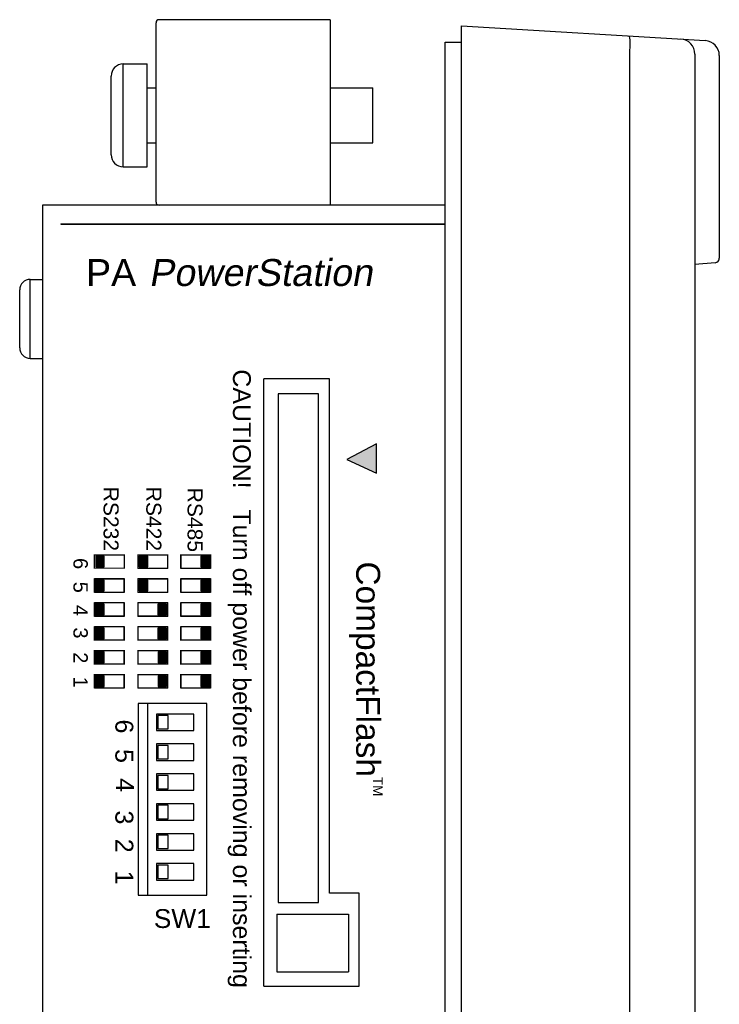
# Model space of a CAD drawing. Extents: x 71.9 to 121.4, y -23.3 to 40.1.
# Tile 5 of 17: x 88.1 to 90.5, y -13.2 to -9.9. Entities that reach past the tile are written whole.
import ezdxf

# ---------------------------------------------------------------- set-up
doc = ezdxf.new("R2010")
doc.units = 0
doc.header["$LTSCALE"] = 1.21
doc.header["$MEASUREMENT"] = 0
doc.layers.get('0').update_dxf_attribs({"linetype": 'CONTINUOUS'})
for name, color, linetype in [('BEZ_10', 7, 'CONTINUOUS'), ('BLACK', 7, 'CONTINUOUS'), ('WHITE', 7, 'CONTINUOUS'), ('YELLOW', 7, 'CONTINUOUS')]:
    doc.layers.add(name, color=color, linetype=linetype)
doc.styles.add('ARIAL', font='ARIAL.TTF', dxfattribs={"height": 0.3})
doc.styles.add('PALOGO', font='ARIAL.TTF')

msp = doc.modelspace()

# ---------------------------------------------------------------- linework, layer by layer
at = {"color": 7, "linetype": 'Continuous'}
for p, q in [((88.5845, -10.5236), (88.5845, -9.9236)), ((89.1665, -9.9136), (88.5945, -9.9136)), ((89.1665, -9.9136), (89.1665, -10.5336)), ((89.5512, -15.8786), (89.5512, -9.9886)), ((89.5512, -9.9886), (89.6062, -9.9886)), ((88.4745, -10.4056), (88.4745, -10.0616)), ((88.4745, -10.0616), (88.5545, -10.0616)), ((88.5545, -10.4056), (88.5545, -10.0616)), ((88.4342, -10.3652), (88.4342, -10.1019)), ((88.5545, -10.1416), (88.5845, -10.1416)), ((89.1665, -10.1416), (89.3095, -10.1416)), ((89.3095, -10.3256), (89.3095, -10.1416)), ((88.5545, -10.3256), (88.5845, -10.3256)), ((89.1665, -10.3256), (89.3095, -10.3256)), ((88.4745, -10.4056), (88.5545, -10.4056)), ((88.2045, -10.5336), (88.2045, -14.4836)), ((89.5512, -10.5336), (88.2045, -10.5336)), ((88.2665, -10.5956), (88.2665, -10.5976)), ((88.2665, -10.5956), (89.5512, -10.5956)), ((88.2665, -10.5976), (89.5512, -10.5976)), ((88.7575, -10.5976), (88.7575, -10.5956)), ((88.8365, -10.5956), (88.8365, -10.5976)), ((88.8415, -10.5956), (88.8415, -10.5976)), ((88.9845, -10.5976), (88.9845, -10.5956)), ((89.0635, -10.5956), (89.0635, -10.5976)), ((89.0685, -10.5956), (89.0685, -10.5976)), ((88.1635, -11.0456), (88.1635, -10.7816)), ((88.1635, -10.7816), (88.2045, -10.7816)), ((88.1285, -11.0106), (88.1285, -10.8166)), ((88.1635, -11.0456), (88.2045, -11.0456)), ((88.9445, -13.1446), (88.9445, -11.1136)), ((89.1645, -11.1136), (88.9445, -11.1136)), ((89.1645, -12.8336), (89.1645, -11.1136)), ((88.993, -11.1646), (88.993, -12.8646)), ((89.128, -11.1646), (88.993, -11.1646)), ((89.128, -12.8646), (89.128, -11.1646)), ((88.5245, -12.1996), (88.5245, -12.8396)), ((88.7545, -12.1996), (88.5245, -12.1996)), ((88.5555, -12.1996), (88.5555, -12.8396)), ((88.7545, -12.8396), (88.7545, -12.1996)), ((88.5855, -12.2346), (88.5855, -12.2896)), ((88.7105, -12.2346), (88.5855, -12.2346)), ((88.5905, -12.2396), (88.5905, -12.2846)), ((88.6255, -12.2396), (88.5905, -12.2396)), ((88.6255, -12.2846), (88.6255, -12.2396)), ((88.7105, -12.2896), (88.7105, -12.2346)), ((88.5855, -12.2896), (88.7105, -12.2896)), ((88.5905, -12.2846), (88.6255, -12.2846)), ((88.5855, -12.3346), (88.5855, -12.3896)), ((88.7105, -12.3346), (88.5855, -12.3346)), ((88.5905, -12.3396), (88.5905, -12.3846)), ((88.6255, -12.3396), (88.5905, -12.3396)), ((88.6255, -12.3846), (88.6255, -12.3396)), ((88.7105, -12.3896), (88.7105, -12.3346)), ((88.5855, -12.3896), (88.7105, -12.3896)), ((88.5905, -12.3846), (88.6255, -12.3846)), ((88.5855, -12.4346), (88.5855, -12.4896)), ((88.7105, -12.4346), (88.5855, -12.4346)), ((88.5905, -12.4396), (88.5905, -12.4846)), ((88.6255, -12.4396), (88.5905, -12.4396)), ((88.6255, -12.4846), (88.6255, -12.4396)), ((88.7105, -12.4896), (88.7105, -12.4346)), ((88.5855, -12.4896), (88.7105, -12.4896)), ((88.5905, -12.4846), (88.6255, -12.4846)), ((88.5855, -12.5346), (88.5855, -12.5896)), ((88.7105, -12.5346), (88.5855, -12.5346)), ((88.5905, -12.5396), (88.5905, -12.5846)), ((88.6255, -12.5396), (88.5905, -12.5396)), ((88.6255, -12.5846), (88.6255, -12.5396)), ((88.7105, -12.5896), (88.7105, -12.5346)), ((88.5855, -12.5896), (88.7105, -12.5896)), ((88.5905, -12.5846), (88.6255, -12.5846)), ((88.5855, -12.6346), (88.5855, -12.6896)), ((88.7105, -12.6346), (88.5855, -12.6346)), ((88.7105, -12.6896), (88.7105, -12.6346)), ((88.5905, -12.6396), (88.5905, -12.6846)), ((88.6255, -12.6396), (88.5905, -12.6396)), ((88.6255, -12.6846), (88.6255, -12.6396)), ((88.5855, -12.6896), (88.7105, -12.6896)), ((88.5905, -12.6846), (88.6255, -12.6846)), ((88.5855, -12.7346), (88.5855, -12.7896)), ((88.7105, -12.7346), (88.5855, -12.7346)), ((88.7105, -12.7896), (88.7105, -12.7346)), ((88.5905, -12.7396), (88.5905, -12.7846)), ((88.6255, -12.7396), (88.5905, -12.7396)), ((88.6255, -12.7846), (88.6255, -12.7396)), ((88.5855, -12.7896), (88.7105, -12.7896)), ((88.5905, -12.7846), (88.6255, -12.7846)), ((89.2635, -12.8336), (89.1645, -12.8336)), ((89.2635, -13.1446), (89.2635, -12.8336)), ((88.5245, -12.8396), (88.7545, -12.8396)), ((88.993, -12.8646), (89.128, -12.8646)), ((88.9885, -12.9036), (89.2285, -12.9036)), ((88.9885, -12.9036), (88.9885, -13.0966)), ((89.2285, -12.9036), (89.2285, -13.0966)), ((88.9885, -13.0966), (89.2285, -13.0966)), ((88.9445, -13.1446), (89.2635, -13.1446))]:
    msp.add_line(p, q, dxfattribs=at)
for p, q in [((89.3212, -11.3309), (89.2228, -11.3842)), ((89.3212, -11.4292), (89.3212, -11.3309)), ((89.2228, -11.3842), (89.3212, -11.4292))]:
    msp.add_line(p, q)
for centre, radius, start, end in [((88.5945, -9.9236), 0.01, 90, 180), ((88.4745, -10.1019), 0.0403, 90, 180), ((88.4745, -10.3652), 0.0403, 180, 270), ((88.5945, -10.5236), 0.01, 180, 270), ((88.1635, -10.8166), 0.035, 90, 180), ((88.1635, -11.0106), 0.035, 180, 270)]:
    msp.add_arc(centre, radius, start, end, dxfattribs=at)
msp.add_solid([(89.2228, -11.3842), (89.3212, -11.4292), (89.3212, -11.3309), (89.3212, -11.4292)])
at = {"layer": 'BEZ_10', "color": 7, "linetype": 'Continuous'}
for p, q in [((89.6062, -15.9336), (89.6062, -9.9336)), ((89.6062, -9.9336), (90.4209, -9.9834)), ((90.168, -10.0176), (90.168, -15.8495)), ((90.3862, -10.0283), (90.3862, -15.8388)), ((90.4679, -10.0331), (90.4679, -10.7109)), ((90.4542, -10.7259), (90.3862, -10.7318))]:
    msp.add_line(p, q, dxfattribs=at)
msp.add_lwpolyline([(90.1647, -9.9677), (90.1662, -9.9695), (90.1675, -9.9746), (90.1683, -9.9825), (90.1687, -9.9928), (90.1686, -10.0048), (90.168, -10.0176)], dxfattribs=at)
for centre, radius, start, end in [((90.3362, -10.0283), 0.05, 0, 86.5), ((90.4179, -10.0333), 0.05, 0, 86.5), ((90.4529, -10.7109), 0.015, 275, 0)]:
    msp.add_arc(centre, radius, start, end, dxfattribs=at)
at = {"layer": 'WHITE', "color": 7, "linetype": 'Continuous'}
for p, q in [((88.411, -11.7071), (88.383, -11.7071)), ((88.383, -11.7071), (88.383, -11.7431)), ((88.411, -11.7431), (88.411, -11.7071)), ((88.6235, -11.7031), (88.5235, -11.7031)), ((88.6235, -11.7031), (88.5235, -11.7031)), ((88.5235, -11.7031), (88.5235, -11.7471)), ((88.5235, -11.7031), (88.5235, -11.7471)), ((88.556, -11.7071), (88.528, -11.7071)), ((88.528, -11.7071), (88.528, -11.7431)), ((88.5575, -11.7071), (88.5295, -11.7071)), ((88.5575, -11.7071), (88.5295, -11.7071)), ((88.5295, -11.7071), (88.5295, -11.7431)), ((88.5295, -11.7071), (88.5295, -11.7431)), ((88.556, -11.7431), (88.556, -11.7071)), ((88.5575, -11.7431), (88.5575, -11.7071)), ((88.5575, -11.7431), (88.5575, -11.7071)), ((88.6235, -11.7471), (88.6235, -11.7031)), ((88.6235, -11.7471), (88.6235, -11.7031)), ((88.7669, -11.7031), (88.6669, -11.7031)), ((88.7669, -11.7031), (88.6669, -11.7031)), ((88.6669, -11.7031), (88.6669, -11.7471)), ((88.6669, -11.7031), (88.6669, -11.7471)), ((88.7623, -11.7071), (88.7343, -11.7071)), ((88.7343, -11.7071), (88.7343, -11.7431)), ((88.7629, -11.7071), (88.7349, -11.7071)), ((88.7629, -11.7071), (88.7349, -11.7071)), ((88.7349, -11.7071), (88.7349, -11.7431)), ((88.7349, -11.7071), (88.7349, -11.7431)), ((88.7623, -11.7431), (88.7623, -11.7071)), ((88.7629, -11.7431), (88.7629, -11.7071)), ((88.7629, -11.7431), (88.7629, -11.7071)), ((88.7669, -11.7471), (88.7669, -11.7031)), ((88.7669, -11.7471), (88.7669, -11.7031)), ((88.383, -11.7431), (88.411, -11.7431)), ((88.5235, -11.7471), (88.6235, -11.7471)), ((88.5235, -11.7471), (88.6235, -11.7471)), ((88.528, -11.7431), (88.556, -11.7431)), ((88.5295, -11.7431), (88.5575, -11.7431)), ((88.5295, -11.7431), (88.5575, -11.7431)), ((88.6669, -11.7471), (88.7669, -11.7471)), ((88.6669, -11.7471), (88.7669, -11.7471)), ((88.7343, -11.7431), (88.7623, -11.7431)), ((88.7349, -11.7431), (88.7629, -11.7431)), ((88.7349, -11.7431), (88.7629, -11.7431)), ((88.4784, -11.7831), (88.3784, -11.7831)), ((88.3784, -11.7831), (88.3784, -11.8271)), ((88.4784, -11.7831), (88.3784, -11.7831)), ((88.3784, -11.7831), (88.3784, -11.8271)), ((88.4784, -11.8271), (88.4784, -11.7831)), ((88.4784, -11.8271), (88.4784, -11.7831)), ((88.6235, -11.7831), (88.5235, -11.7831)), ((88.5235, -11.7831), (88.5235, -11.8271)), ((88.6235, -11.7831), (88.5235, -11.7831)), ((88.5235, -11.7831), (88.5235, -11.8271)), ((88.6235, -11.8271), (88.6235, -11.7831)), ((88.6235, -11.8271), (88.6235, -11.7831)), ((88.6669, -11.7831), (88.6669, -11.8271)), ((88.7669, -11.7831), (88.6669, -11.7831)), ((88.6669, -11.7831), (88.6669, -11.8271)), ((88.7669, -11.7831), (88.6669, -11.7831)), ((88.7669, -11.8271), (88.7669, -11.7831)), ((88.7669, -11.8271), (88.7669, -11.7831)), ((88.3824, -11.7871), (88.3824, -11.8231)), ((88.4104, -11.7871), (88.3824, -11.7871)), ((88.4104, -11.7871), (88.3824, -11.7871)), ((88.3824, -11.7871), (88.3824, -11.8231)), ((88.411, -11.7871), (88.383, -11.7871)), ((88.383, -11.7871), (88.383, -11.8231)), ((88.4104, -11.8231), (88.4104, -11.7871)), ((88.4104, -11.8231), (88.4104, -11.7871)), ((88.411, -11.8231), (88.411, -11.7871)), ((88.528, -11.7871), (88.528, -11.8231)), ((88.556, -11.7871), (88.528, -11.7871)), ((88.5295, -11.7871), (88.5295, -11.8231)), ((88.5575, -11.7871), (88.5295, -11.7871)), ((88.5575, -11.7871), (88.5295, -11.7871)), ((88.5295, -11.7871), (88.5295, -11.8231)), ((88.556, -11.8231), (88.556, -11.7871)), ((88.5575, -11.8231), (88.5575, -11.7871)), ((88.5575, -11.8231), (88.5575, -11.7871)), ((88.7623, -11.7871), (88.7343, -11.7871)), ((88.7343, -11.7871), (88.7343, -11.8231)), ((88.7349, -11.7871), (88.7349, -11.8231)), ((88.7629, -11.7871), (88.7349, -11.7871)), ((88.7349, -11.7871), (88.7349, -11.8231)), ((88.7629, -11.7871), (88.7349, -11.7871)), ((88.7623, -11.8231), (88.7623, -11.7871)), ((88.7629, -11.8231), (88.7629, -11.7871)), ((88.7629, -11.8231), (88.7629, -11.7871)), ((88.3784, -11.8271), (88.4784, -11.8271)), ((88.3784, -11.8271), (88.4784, -11.8271)), ((88.3824, -11.8231), (88.4104, -11.8231)), ((88.3824, -11.8231), (88.4104, -11.8231)), ((88.383, -11.8231), (88.411, -11.8231)), ((88.5235, -11.8271), (88.6235, -11.8271)), ((88.5235, -11.8271), (88.6235, -11.8271)), ((88.528, -11.8231), (88.556, -11.8231)), ((88.5295, -11.8231), (88.5575, -11.8231)), ((88.5295, -11.8231), (88.5575, -11.8231)), ((88.6669, -11.8271), (88.7669, -11.8271)), ((88.6669, -11.8271), (88.7669, -11.8271)), ((88.7343, -11.8231), (88.7623, -11.8231)), ((88.7349, -11.8231), (88.7629, -11.8231)), ((88.7349, -11.8231), (88.7629, -11.8231)), ((88.4784, -11.8631), (88.3784, -11.8631)), ((88.3784, -11.8631), (88.3784, -11.9071)), ((88.3784, -11.8631), (88.3784, -11.9071)), ((88.4784, -11.8631), (88.3784, -11.8631)), ((88.3824, -11.8671), (88.3824, -11.9031)), ((88.4104, -11.8671), (88.3824, -11.8671)), ((88.4104, -11.8671), (88.3824, -11.8671)), ((88.3824, -11.8671), (88.3824, -11.9031)), ((88.411, -11.8671), (88.383, -11.8671)), ((88.383, -11.8671), (88.383, -11.9031)), ((88.4104, -11.9031), (88.4104, -11.8671)), ((88.4104, -11.9031), (88.4104, -11.8671)), ((88.411, -11.9031), (88.411, -11.8671)), ((88.4784, -11.9071), (88.4784, -11.8631)), ((88.4784, -11.9071), (88.4784, -11.8631)), ((88.6235, -11.8631), (88.5235, -11.8631)), ((88.5235, -11.8631), (88.5235, -11.9071)), ((88.5235, -11.8631), (88.5235, -11.9071)), ((88.6235, -11.8631), (88.5235, -11.8631)), ((88.6189, -11.8671), (88.5909, -11.8671)), ((88.5909, -11.8671), (88.5909, -11.9031)), ((88.6189, -11.8671), (88.5909, -11.8671)), ((88.5924, -11.8671), (88.5924, -11.9031)), ((88.5924, -11.8671), (88.5924, -11.9031)), ((88.6187, -11.9031), (88.6187, -11.8671)), ((88.6189, -11.9031), (88.6189, -11.8671)), ((88.6189, -11.9031), (88.6189, -11.8671)), ((88.6235, -11.9071), (88.6235, -11.8631)), ((88.6235, -11.9071), (88.6235, -11.8631)), ((88.7669, -11.8631), (88.6669, -11.8631)), ((88.6669, -11.8631), (88.6669, -11.9071)), ((88.6669, -11.8631), (88.6669, -11.9071)), ((88.7669, -11.8631), (88.6669, -11.8631)), ((88.7623, -11.8671), (88.7343, -11.8671)), ((88.7343, -11.8671), (88.7343, -11.9031)), ((88.7629, -11.8671), (88.7349, -11.8671)), ((88.7349, -11.8671), (88.7349, -11.9031)), ((88.7349, -11.8671), (88.7349, -11.9031)), ((88.7629, -11.8671), (88.7349, -11.8671)), ((88.7623, -11.9031), (88.7623, -11.8671)), ((88.7629, -11.9031), (88.7629, -11.8671)), ((88.7629, -11.9031), (88.7629, -11.8671)), ((88.7669, -11.9071), (88.7669, -11.8631)), ((88.7669, -11.9071), (88.7669, -11.8631)), ((88.3784, -11.9071), (88.4784, -11.9071)), ((88.3784, -11.9071), (88.4784, -11.9071)), ((88.3824, -11.9031), (88.4104, -11.9031)), ((88.3824, -11.9031), (88.4104, -11.9031)), ((88.383, -11.9031), (88.411, -11.9031)), ((88.5235, -11.9071), (88.6235, -11.9071)), ((88.5235, -11.9071), (88.6235, -11.9071)), ((88.5909, -11.9031), (88.6189, -11.9031)), ((88.5909, -11.9031), (88.6189, -11.9031)), ((88.6669, -11.9071), (88.7669, -11.9071)), ((88.6669, -11.9071), (88.7669, -11.9071)), ((88.7343, -11.9031), (88.7623, -11.9031)), ((88.7349, -11.9031), (88.7629, -11.9031)), ((88.7349, -11.9031), (88.7629, -11.9031)), ((88.4784, -11.9431), (88.3784, -11.9431)), ((88.3784, -11.9431), (88.3784, -11.9871)), ((88.3784, -11.9431), (88.3784, -11.9871)), ((88.4784, -11.9431), (88.3784, -11.9431)), ((88.3824, -11.9471), (88.3824, -11.9831)), ((88.4104, -11.9471), (88.3824, -11.9471)), ((88.4104, -11.9471), (88.3824, -11.9471)), ((88.3824, -11.9471), (88.3824, -11.9831)), ((88.411, -11.9471), (88.383, -11.9471)), ((88.383, -11.9471), (88.383, -11.9831)), ((88.4104, -11.9831), (88.4104, -11.9471)), ((88.4104, -11.9831), (88.4104, -11.9471)), ((88.411, -11.9831), (88.411, -11.9471)), ((88.4784, -11.9871), (88.4784, -11.9431)), ((88.4784, -11.9871), (88.4784, -11.9431)), ((88.5235, -11.9431), (88.5235, -11.9871)), ((88.6235, -11.9431), (88.5235, -11.9431)), ((88.6189, -11.9471), (88.5909, -11.9471)), ((88.5909, -11.9471), (88.5909, -11.9831)), ((88.6189, -11.9471), (88.5909, -11.9471)), ((88.5924, -11.9471), (88.5924, -11.9831)), ((88.6189, -11.9831), (88.6189, -11.9471)), ((88.6189, -11.9831), (88.6189, -11.9471)), ((88.6235, -11.9871), (88.6235, -11.9431)), ((88.7669, -11.9431), (88.6669, -11.9431)), ((88.6669, -11.9431), (88.6669, -11.9871)), ((88.6669, -11.9431), (88.6669, -11.9871)), ((88.7669, -11.9431), (88.6669, -11.9431)), ((88.7623, -11.9471), (88.7343, -11.9471)), ((88.7343, -11.9471), (88.7343, -11.9831)), ((88.7629, -11.9471), (88.7349, -11.9471)), ((88.7349, -11.9471), (88.7349, -11.9831)), ((88.7349, -11.9471), (88.7349, -11.9831)), ((88.7629, -11.9471), (88.7349, -11.9471)), ((88.7623, -11.9831), (88.7623, -11.9471)), ((88.7629, -11.9831), (88.7629, -11.9471)), ((88.7629, -11.9831), (88.7629, -11.9471)), ((88.7669, -11.9871), (88.7669, -11.9431)), ((88.7669, -11.9871), (88.7669, -11.9431)), ((88.3784, -11.9871), (88.4784, -11.9871)), ((88.3784, -11.9871), (88.4784, -11.9871)), ((88.3824, -11.9831), (88.4104, -11.9831)), ((88.3824, -11.9831), (88.4104, -11.9831)), ((88.383, -11.9831), (88.411, -11.9831)), ((88.5235, -11.9871), (88.6235, -11.9871)), ((88.5909, -11.9831), (88.6189, -11.9831)), ((88.5909, -11.9831), (88.6189, -11.9831)), ((88.6669, -11.9871), (88.7669, -11.9871)), ((88.6669, -11.9871), (88.7669, -11.9871)), ((88.7343, -11.9831), (88.7623, -11.9831)), ((88.7349, -11.9831), (88.7629, -11.9831)), ((88.7349, -11.9831), (88.7629, -11.9831)), ((88.4784, -12.0231), (88.3784, -12.0231)), ((88.3784, -12.0231), (88.3784, -12.0671)), ((88.4784, -12.0231), (88.3784, -12.0231)), ((88.3784, -12.0231), (88.3784, -12.0671)), ((88.3824, -12.0271), (88.3824, -12.0631)), ((88.4104, -12.0271), (88.3824, -12.0271)), ((88.4104, -12.0271), (88.3824, -12.0271)), ((88.3824, -12.0271), (88.3824, -12.0631)), ((88.411, -12.0271), (88.383, -12.0271)), ((88.383, -12.0271), (88.383, -12.0631)), ((88.4104, -12.0631), (88.4104, -12.0271)), ((88.4104, -12.0631), (88.4104, -12.0271)), ((88.411, -12.0631), (88.411, -12.0271)), ((88.4784, -12.0671), (88.4784, -12.0231)), ((88.4784, -12.0671), (88.4784, -12.0231)), ((88.6235, -12.0231), (88.5235, -12.0231)), ((88.5235, -12.0231), (88.5235, -12.0671)), ((88.5235, -12.0231), (88.5235, -12.0671)), ((88.6235, -12.0231), (88.5235, -12.0231)), ((88.6197, -12.0271), (88.5917, -12.0271)), ((88.5917, -12.0271), (88.5917, -12.0631)), ((88.6197, -12.0271), (88.5917, -12.0271)), ((88.6197, -12.0271), (88.5917, -12.0271)), ((88.5917, -12.0271), (88.5917, -12.0631)), ((88.5923, -12.0271), (88.5923, -12.0631)), ((88.6197, -12.0631), (88.6197, -12.0271)), ((88.6197, -12.0631), (88.6197, -12.0271)), ((88.6197, -12.0631), (88.6197, -12.0271)), ((88.6235, -12.0671), (88.6235, -12.0231)), ((88.6235, -12.0671), (88.6235, -12.0231)), ((88.6669, -12.0231), (88.6669, -12.0671)), ((88.7669, -12.0231), (88.6669, -12.0231)), ((88.6669, -12.0231), (88.6669, -12.0671)), ((88.7669, -12.0231), (88.6669, -12.0231)), ((88.7623, -12.0271), (88.7343, -12.0271)), ((88.7343, -12.0271), (88.7343, -12.0631)), ((88.7349, -12.0271), (88.7349, -12.0631)), ((88.7629, -12.0271), (88.7349, -12.0271)), ((88.7349, -12.0271), (88.7349, -12.0631)), ((88.7629, -12.0271), (88.7349, -12.0271)), ((88.7623, -12.0631), (88.7623, -12.0271)), ((88.7629, -12.0631), (88.7629, -12.0271)), ((88.7629, -12.0631), (88.7629, -12.0271)), ((88.7669, -12.0671), (88.7669, -12.0231)), ((88.7669, -12.0671), (88.7669, -12.0231)), ((88.3784, -12.0671), (88.4784, -12.0671)), ((88.3784, -12.0671), (88.4784, -12.0671)), ((88.3824, -12.0631), (88.4104, -12.0631)), ((88.3824, -12.0631), (88.4104, -12.0631)), ((88.383, -12.0631), (88.411, -12.0631)), ((88.5235, -12.0671), (88.6235, -12.0671)), ((88.5235, -12.0671), (88.6235, -12.0671)), ((88.5917, -12.0631), (88.6197, -12.0631)), ((88.5917, -12.0631), (88.6197, -12.0631)), ((88.5917, -12.0631), (88.6197, -12.0631)), ((88.6669, -12.0671), (88.7669, -12.0671)), ((88.6669, -12.0671), (88.7669, -12.0671)), ((88.7343, -12.0631), (88.7623, -12.0631)), ((88.7349, -12.0631), (88.7629, -12.0631)), ((88.7349, -12.0631), (88.7629, -12.0631)), ((88.3784, -12.1031), (88.3784, -12.1471)), ((88.4784, -12.1031), (88.3784, -12.1031)), ((88.4104, -12.1071), (88.3824, -12.1071)), ((88.3824, -12.1071), (88.3824, -12.1431)), ((88.383, -12.1071), (88.383, -12.1431)), ((88.411, -12.1071), (88.383, -12.1071)), ((88.4104, -12.1431), (88.4104, -12.1071)), ((88.411, -12.1431), (88.411, -12.1071)), ((88.4784, -12.1471), (88.4784, -12.1031)), ((88.5235, -12.1031), (88.5235, -12.1471)), ((88.6235, -12.1031), (88.5235, -12.1031)), ((88.5917, -12.1071), (88.5917, -12.1431)), ((88.6198, -12.1071), (88.5918, -12.1071)), ((88.5918, -12.1071), (88.5918, -12.1431)), ((88.6192, -12.1431), (88.6192, -12.1071)), ((88.6198, -12.1431), (88.6198, -12.1071)), ((88.6235, -12.1471), (88.6235, -12.1031)), ((88.7669, -12.1031), (88.6669, -12.1031)), ((88.6669, -12.1031), (88.6669, -12.1471)), ((88.7343, -12.1071), (88.7343, -12.1431)), ((88.7623, -12.1071), (88.7343, -12.1071)), ((88.7629, -12.1071), (88.7349, -12.1071)), ((88.7349, -12.1071), (88.7349, -12.1431)), ((88.7623, -12.1431), (88.7623, -12.1071)), ((88.7629, -12.1431), (88.7629, -12.1071)), ((88.7669, -12.1471), (88.7669, -12.1031)), ((88.3824, -12.1431), (88.4104, -12.1431)), ((88.383, -12.1431), (88.411, -12.1431)), ((88.5918, -12.1431), (88.6198, -12.1431)), ((88.7343, -12.1431), (88.7623, -12.1431)), ((88.7349, -12.1431), (88.7629, -12.1431)), ((88.3784, -12.1471), (88.4784, -12.1471)), ((88.5235, -12.1471), (88.6235, -12.1471)), ((88.6669, -12.1471), (88.7669, -12.1471))]:
    msp.add_line(p, q, dxfattribs=at)
at = {"layer": 'WHITE', "color": 7, "linetype": 'Continuous', "const_width": 0.004, "flags": 128}
for points in [[(88.3784, -11.7471), (88.4784, -11.7471), (88.4784, -11.7031), (88.3784, -11.7031)], [(88.6235, -11.7031), (88.5235, -11.7031), (88.5235, -11.7471), (88.6235, -11.7471)], [(88.7669, -11.7031), (88.6669, -11.7031), (88.6669, -11.7471), (88.7669, -11.7471)], [(88.3784, -11.8271), (88.4784, -11.8271), (88.4784, -11.7831), (88.3784, -11.7831)], [(88.6235, -11.7831), (88.5235, -11.7831), (88.5235, -11.8271), (88.6235, -11.8271)], [(88.7669, -11.7831), (88.6669, -11.7831), (88.6669, -11.8271), (88.7669, -11.8271)], [(88.3784, -11.9071), (88.4784, -11.9071), (88.4784, -11.8631), (88.3784, -11.8631)], [(88.6235, -11.8631), (88.5235, -11.8631), (88.5235, -11.9071), (88.6235, -11.9071)], [(88.7669, -11.8631), (88.6669, -11.8631), (88.6669, -11.9071), (88.7669, -11.9071)], [(88.3784, -11.9871), (88.4784, -11.9871), (88.4784, -11.9431), (88.3784, -11.9431)], [(88.6235, -11.9431), (88.5235, -11.9431), (88.5235, -11.9871), (88.6235, -11.9871)], [(88.7669, -11.9431), (88.6669, -11.9431), (88.6669, -11.9871), (88.7669, -11.9871)], [(88.3784, -12.0671), (88.4784, -12.0671), (88.4784, -12.0231), (88.3784, -12.0231)], [(88.5235, -12.0671), (88.6235, -12.0671), (88.6235, -12.0231), (88.5235, -12.0231)], [(88.7669, -12.0231), (88.6669, -12.0231), (88.6669, -12.0671), (88.7669, -12.0671)], [(88.3784, -12.1471), (88.4784, -12.1471), (88.4784, -12.1031), (88.3784, -12.1031)], [(88.5235, -12.1471), (88.6235, -12.1471), (88.6235, -12.1031), (88.5235, -12.1031)], [(88.7669, -12.1031), (88.6669, -12.1031), (88.6669, -12.1471), (88.7669, -12.1471)]]:
    msp.add_lwpolyline(points, close=True, dxfattribs=at)
at = {"layer": 'WHITE'}
for points in [[(88.383, -11.7431), (88.383, -11.7071), (88.411, -11.7431), (88.411, -11.7071)], [(88.556, -11.7071), (88.556, -11.7431), (88.528, -11.7071), (88.528, -11.7431)], [(88.7623, -11.7071), (88.7623, -11.7431), (88.7343, -11.7071), (88.7343, -11.7431)], [(88.383, -11.8231), (88.383, -11.7871), (88.411, -11.8231), (88.411, -11.7871)], [(88.556, -11.7871), (88.556, -11.8231), (88.528, -11.7871), (88.528, -11.8231)], [(88.7623, -11.7871), (88.7623, -11.8231), (88.7343, -11.7871), (88.7343, -11.8231)], [(88.383, -11.9031), (88.383, -11.8671), (88.411, -11.9031), (88.411, -11.8671)], [(88.6189, -11.8671), (88.6189, -11.9031), (88.5909, -11.8671), (88.5909, -11.9031)], [(88.7623, -11.8671), (88.7623, -11.9031), (88.7343, -11.8671), (88.7343, -11.9031)], [(88.383, -11.9831), (88.383, -11.9471), (88.411, -11.9831), (88.411, -11.9471)], [(88.6189, -11.9471), (88.6189, -11.9831), (88.5909, -11.9471), (88.5909, -11.9831)], [(88.7623, -11.9471), (88.7623, -11.9831), (88.7343, -11.9471), (88.7343, -11.9831)], [(88.383, -12.0631), (88.383, -12.0271), (88.411, -12.0631), (88.411, -12.0271)], [(88.5917, -12.0631), (88.5917, -12.0271), (88.6197, -12.0631), (88.6197, -12.0271)], [(88.7623, -12.0271), (88.7623, -12.0631), (88.7343, -12.0271), (88.7343, -12.0631)], [(88.383, -12.1431), (88.383, -12.1071), (88.411, -12.1431), (88.411, -12.1071)], [(88.5918, -12.1431), (88.5918, -12.1071), (88.6198, -12.1431), (88.6198, -12.1071)], [(88.7623, -12.1071), (88.7623, -12.1431), (88.7343, -12.1071), (88.7343, -12.1431)]]:
    msp.add_solid(points, dxfattribs=at)

# ---------------------------------------------------------------- texts
at = {"style": 'PALOGO'}
msp.add_text('PA ', height=0.09, dxfattribs=at).set_placement((88.3503, -10.8038))
at = {"style": 'ARIAL', "oblique": 10}
msp.add_text('PowerStation', height=0.09, dxfattribs=at).set_placement((88.5599, -10.8038))
at = {"layer": 'BLACK', "char_height": 0.0504, "width": 0.31752, "attachment_point": 1, "rotation": 270}
for s, insert in [('{\\fArial|b0|i0|c0|p34;RS232}', (88.4593, -11.4747)), ('{\\fArial|b0|i0|c0|p34;RS422}', (88.6022, -11.4747)), ('{\\fArial|b0|i0|c0|p34;RS485}', (88.7402, -11.4779))]:
    msp.add_mtext(s, dxfattribs=dict(at, insert=insert))
at = {"layer": 'BLACK', "insert": (88.577, -12.8868), "char_height": 0.063, "width": 0.3969, "attachment_point": 1}
msp.add_mtext('{\\fArial|b0|i0|c0|p34;SW1}', dxfattribs=at)
at = {"layer": 'WHITE', "attachment_point": 1, "rotation": 270}
for s, insert, char_height, width in [('{\\fArial|b0|i0|c0|p34;6}', (88.3562, -11.7132), 0.048, 1.2), ('{\\fArial|b0|i0|c0|p34;CompactFlash}', (89.3337, -11.7246), 0.08, 0.753362), ('{\\fArial|b0|i0|c0|p34;5}', (88.3562, -11.7922), 0.048, 1.2), ('{\\fArial|b0|i0|c0|p34;4}', (88.3562, -11.8699), 0.048, 1.2), ('{\\fArial|b0|i0|c0|p34;3}', (88.3562, -11.9449), 0.048, 1.2), ('{\\fArial|b0|i0|c0|p34;2}', (88.3562, -12.028), 0.048, 1.2), ('{\\fArial|b0|i0|c0|p34;1}', (88.3562, -12.1096), 0.048, 1.2), ('{\\fArial|b0|i0|c0|p34;6}', (88.5084, -12.2529), 0.06, 1.5), ('{\\fArial|b0|i0|c0|p34;5}', (88.5084, -12.3516), 0.06, 1.5), ('{\\fArial|b0|i0|c0|p34;4}', (88.5111, -12.4487), 0.06, 1.5), ('{\\fArial|b0|i0|c0|p34;TM}', (89.3424, -12.445), 0.032, 0.125732), ('{\\fArial|b0|i0|c0|p34;3}', (88.5084, -12.557), 0.06, 1.5), ('{\\fArial|b0|i0|c0|p34;2}', (88.5084, -12.6516), 0.06, 1.5), ('{\\fArial|b0|i0|c0|p34;1}', (88.5084, -12.7576), 0.06, 1.5)]:
    msp.add_mtext(s, dxfattribs=dict(at, insert=insert, char_height=char_height, width=width))
at = {"layer": 'YELLOW', "insert": (88.9014, -11.0823), "char_height": 0.059726, "width": 2.0904, "attachment_point": 1, "rotation": 270}
msp.add_mtext('{\\fArial|b0|i0|c0|p34;CAUTION!   Turn off power before removing or inserting}', dxfattribs=at)

doc.saveas('drawing.dxf')
